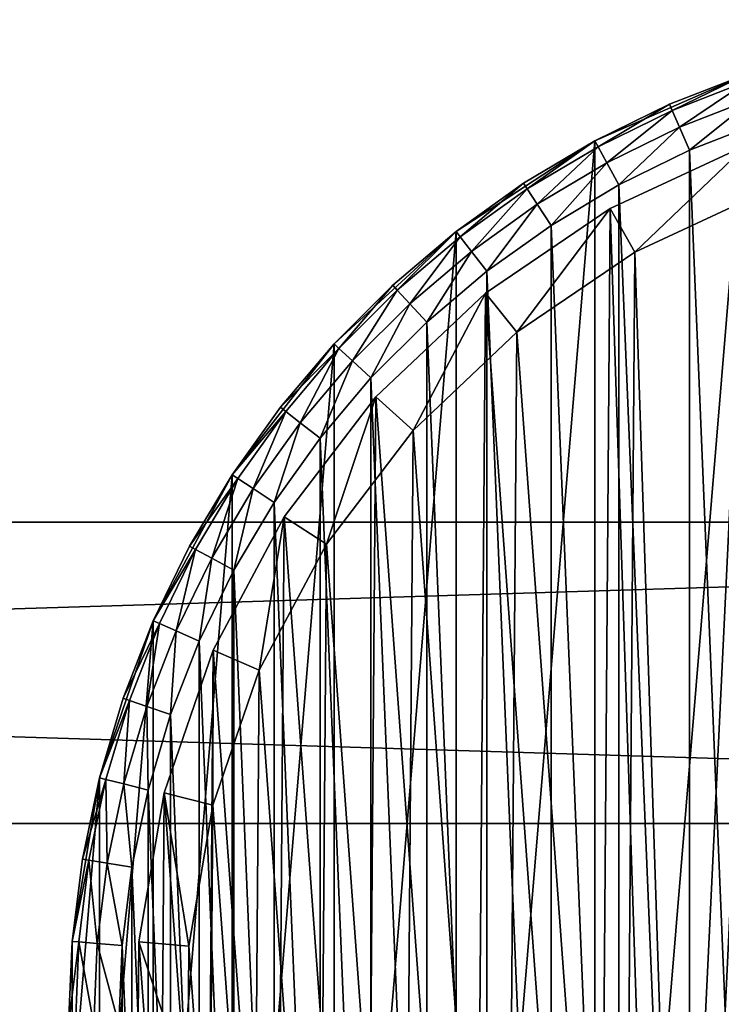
# Model space of a CAD drawing. Header units: millimetres. Extents: x 2 to 392, y -79 to 45.
# Tile 11 of 14: x 280 to 308, y -38 to 1. Entities that reach past the tile are written whole.
import ezdxf

# ---------------------------------------------------------------- set-up
doc = ezdxf.new("R2010")
doc.units = ezdxf.units.MM
doc.header["$LTSCALE"] = 25.4
doc.layers.get('0').update_dxf_attribs({"true_color": 0xff5454})

# ---------------------------------------------------------------- blocks, each defined once
blk = doc.blocks.new('PILLS-II-8264.STL')
at = {"color": 250, "true_color": 0x262626}
mesh = blk.add_polyface(dxfattribs=at)
corners = [(283.424, -29.131, 7.876), (282.337, -42.253, 7.876), (282.337, -35.647, 7.876), (283.424, -48.769, 7.876), (285.569, -22.882, 7.876), (285.569, -55.018, 7.876), (288.713, -17.072, 7.876), (288.713, -60.828, 7.876), (292.771, -11.859, 7.876), (292.771, -66.041, 7.876), (297.631, -7.384, 7.876), (297.631, -70.516, 7.876), (303.162, -3.771, 7.876), (303.162, -74.129, 7.876), (309.212, -1.117, 7.876), (309.212, -76.783, 7.876), (315.616, 0.504, 7.876), (315.616, -78.404, 7.876), (322.2, 1.05, 7.876), (322.2, -78.95, 7.876), (328.784, 0.504, 7.876), (328.784, -78.404, 7.876), (335.188, -1.117, 7.876), (335.188, -76.783, 7.876), (341.238, -3.771, 7.876), (341.238, -74.129, 7.876), (346.768, -7.384, 7.876), (346.768, -70.516, 7.876), (351.629, -11.859, 7.876), (351.629, -66.041, 7.876), (355.687, -17.072, 7.876), (355.687, -60.828, 7.876), (358.831, -22.882, 7.876), (358.831, -55.018, 7.876), (360.976, -29.131, 7.876), (360.976, -48.769, 7.876), (362.063, -35.647, 7.876), (362.063, -42.253, 7.876)]
mesh.append_faces([[corners[k] for k in face] for face in [(0, 1, 2), (35, 36, 37)]], dxfattribs={"vtx0": -1, "color": 250})
mesh.append_faces([[corners[k] for k in face] for face in [(1, 0, 3), (3, 4, 5), (5, 6, 7), (7, 8, 9), (9, 10, 11), (11, 12, 13), (13, 14, 15), (15, 16, 17), (17, 18, 19), (19, 20, 21), (21, 22, 23), (23, 24, 25), (25, 26, 27), (27, 28, 29), (29, 30, 31), (31, 32, 33), (33, 34, 35)]], dxfattribs={"vtx0": -1, "vtx1": -1, "color": 250})
mesh.append_faces([[corners[k] for k in face] for face in [(3, 0, 4), (5, 4, 6), (7, 6, 8), (9, 8, 10), (11, 10, 12), (13, 12, 14), (15, 14, 16), (17, 16, 18), (19, 18, 20), (21, 20, 22), (23, 22, 24), (25, 24, 26), (27, 26, 28), (29, 28, 30), (31, 30, 32), (33, 32, 34), (35, 34, 36)]], dxfattribs={"vtx0": -1, "vtx2": -1, "color": 250})
mesh = blk.add_polyface(dxfattribs=at)
corners = [(284.33, -42.088, 31.275), (284.33, -35.812, 31.275), (284.2, -38.95, 31.275), (284.718, -45.205, 31.275), (284.718, -32.695, 31.275), (285.363, -48.278, 31.275), (285.363, -29.622, 31.275), (286.259, -51.289, 31.275), (286.259, -26.611, 31.275), (287.401, -54.214, 31.275), (287.401, -23.686, 31.275), (288.78, -57.036, 31.275), (288.78, -20.864, 31.275), (290.388, -59.734, 31.275), (290.388, -18.166, 31.275), (292.213, -62.29, 31.275), (292.213, -15.61, 31.275), (294.242, -64.687, 31.275), (294.242, -13.213, 31.275), (296.463, -66.908, 31.275), (296.463, -10.992, 31.275), (298.86, -68.937, 31.275), (298.86, -8.963, 31.275), (301.416, -70.762, 31.275), (301.416, -7.138, 31.275), (304.114, -72.37, 31.275), (304.114, -5.53, 31.275), (306.936, -73.749, 31.275), (306.936, -4.151, 31.275), (309.861, -74.891, 31.275), (309.861, -3.009, 31.275), (312.872, -75.787, 31.275), (312.872, -2.113, 31.275), (315.945, -76.432, 31.275), (315.945, -1.468, 31.275), (319.062, -76.82, 31.275), (319.062, -1.08, 31.275), (322.2, -76.95, 31.275), (322.2, -0.95, 31.275), (325.338, -76.82, 31.275), (325.338, -1.08, 31.275), (328.455, -76.432, 31.275), (328.455, -1.468, 31.275), (331.528, -75.787, 31.275), (331.528, -2.113, 31.275), (334.539, -74.891, 31.275), (334.539, -3.009, 31.275), (337.464, -73.749, 31.275), (337.464, -4.151, 31.275), (340.286, -72.37, 31.275), (340.286, -5.53, 31.275), (342.984, -70.762, 31.275), (342.984, -7.138, 31.275), (345.54, -68.937, 31.275), (345.54, -8.963, 31.275), (347.937, -66.908, 31.275), (347.937, -10.992, 31.275), (350.158, -64.687, 31.275), (350.158, -13.213, 31.275), (352.187, -62.29, 31.275), (352.187, -15.61, 31.275), (354.012, -59.734, 31.275), (354.012, -18.166, 31.275), (355.62, -57.036, 31.275), (355.62, -20.864, 31.275), (356.999, -54.214, 31.275), (356.999, -23.686, 31.275), (358.141, -51.289, 31.275), (358.141, -26.611, 31.275), (359.037, -48.278, 31.275), (359.037, -29.622, 31.275), (359.682, -45.205, 31.275), (359.682, -32.695, 31.275), (360.07, -42.088, 31.275), (360.07, -35.812, 31.275), (360.2, -38.95, 31.275)]
mesh.append_faces([[corners[k] for k in face] for face in [(0, 1, 2), (74, 73, 75)]], dxfattribs={"vtx0": -1, "color": 250})
mesh.append_faces([[corners[k] for k in face] for face in [(1, 3, 4), (4, 5, 6), (6, 7, 8), (8, 9, 10), (10, 11, 12), (12, 13, 14), (14, 15, 16), (16, 17, 18), (18, 19, 20), (20, 21, 22), (22, 23, 24), (24, 25, 26), (26, 27, 28), (28, 29, 30), (30, 31, 32), (32, 33, 34), (34, 35, 36), (36, 37, 38), (38, 39, 40), (40, 41, 42), (42, 43, 44), (44, 45, 46), (46, 47, 48), (48, 49, 50), (50, 51, 52), (52, 53, 54), (54, 55, 56), (56, 57, 58), (58, 59, 60), (60, 61, 62), (62, 63, 64), (64, 65, 66), (66, 67, 68), (68, 69, 70), (70, 71, 72), (72, 73, 74)]], dxfattribs={"vtx0": -1, "vtx1": -1, "color": 250})
mesh.append_faces([[corners[k] for k in face] for face in [(1, 0, 3), (4, 3, 5), (6, 5, 7), (8, 7, 9), (10, 9, 11), (12, 11, 13), (14, 13, 15), (16, 15, 17), (18, 17, 19), (20, 19, 21), (22, 21, 23), (24, 23, 25), (26, 25, 27), (28, 27, 29), (30, 29, 31), (32, 31, 33), (34, 33, 35), (36, 35, 37), (38, 37, 39), (40, 39, 41), (42, 41, 43), (44, 43, 45), (46, 45, 47), (48, 47, 49), (50, 49, 51), (52, 51, 53), (54, 53, 55), (56, 55, 57), (58, 57, 59), (60, 59, 61), (62, 61, 63), (64, 63, 65), (66, 65, 67), (68, 67, 69), (70, 69, 71), (72, 71, 73)]], dxfattribs={"vtx0": -1, "vtx2": -1, "color": 250})
mesh = blk.add_polyface(dxfattribs=at)
corners = [(306.132, -2.319, 29.275), (309.212, -1.117, 7.876), (303.162, -3.771, 7.876)]
mesh.append_faces([[corners[k] for k in face] for face in [(0, 1, 2)]], dxfattribs={"color": 250})
mesh = blk.add_polyface(dxfattribs=at)
corners = [(309.212, -1.117, 29.275), (309.212, -1.117, 7.876), (306.132, -2.319, 29.275)]
mesh.append_faces([[corners[k] for k in face] for face in [(0, 1, 2)]], dxfattribs={"color": 250})
mesh = blk.add_polyface(dxfattribs=at)
corners = [(306.24, -2.564, 30.275), (309.212, -1.117, 29.275), (306.132, -2.319, 29.275), (309.299, -1.371, 30.275)]
mesh.append_faces([[corners[k] for k in face] for face in [(0, 1, 2), (1, 0, 3)]], dxfattribs={"vtx0": -1, "color": 250})
mesh = blk.add_polyface(dxfattribs=at)
corners = [(306.534, -3.235, 31.008), (309.299, -1.371, 30.275), (306.24, -2.564, 30.275), (309.537, -2.063, 31.008)]
mesh.append_faces([[corners[k] for k in face] for face in [(0, 1, 2), (1, 0, 3)]], dxfattribs={"vtx0": -1, "color": 250})
at = {"color": 7, "true_color": 0xffffff}
mesh = blk.add_polyface(dxfattribs=at)
corners = [(285.868, -47.61, 7.221), (284.995, -35.659, 7.221), (284.949, -41.67, 7.221), (286.005, -29.734, 7.221), (287.728, -53.326, 7.221), (287.952, -24.047, 7.221), (290.48, -58.67, 7.221), (290.786, -18.746, 7.221), (294.054, -63.503, 7.221), (294.434, -13.969, 7.221), (298.357, -67.7, 7.221), (298.801, -9.838, 7.221), (303.278, -71.152, 7.221), (303.773, -6.462, 7.221), (305.93, -72.57, 7.221), (309.223, -3.927, 7.221), (308.688, -73.77, 7.221), (314.449, -75.487, 7.221), (315.01, -2.299, 7.221), (320.41, -76.257, 7.221), (320.982, -1.62, 7.221), (326.418, -76.061, 7.221), (326.986, -1.908, 7.221), (332.316, -74.904, 7.221), (332.866, -3.155, 7.221), (337.953, -72.816, 7.221), (338.47, -5.33, 7.221), (343.181, -69.85, 7.221), (343.652, -8.375, 7.221), (347.866, -66.084, 7.221), (348.279, -12.212, 7.221), (351.886, -61.616, 7.221), (352.23, -16.742, 7.221), (355.138, -56.56, 7.221), (355.404, -21.847, 7.221), (357.536, -51.049, 7.221), (357.717, -27.394, 7.221), (359.019, -45.224, 7.221), (359.111, -33.241, 7.221), (359.549, -39.236, 7.221)]
mesh.append_faces([[corners[k] for k in face] for face in [(0, 1, 2), (38, 37, 39)]], dxfattribs={"vtx0": -1, "color": 7})
mesh.append_faces([[corners[k] for k in face] for face in [(1, 0, 3), (3, 4, 5), (5, 6, 7), (7, 8, 9), (9, 10, 11), (11, 12, 13), (13, 14, 15), (15, 17, 18), (18, 19, 20), (20, 21, 22), (22, 23, 24), (24, 25, 26), (26, 27, 28), (28, 29, 30), (30, 31, 32), (32, 33, 34), (34, 35, 36), (36, 37, 38)]], dxfattribs={"vtx0": -1, "vtx1": -1, "color": 7})
mesh.append_faces([[corners[k] for k in face] for face in [(3, 0, 4), (5, 4, 6), (7, 6, 8), (9, 8, 10), (11, 10, 12), (13, 12, 14), (15, 14, 16), (15, 16, 17), (18, 17, 19), (20, 19, 21), (22, 21, 23), (24, 23, 25), (26, 25, 27), (28, 27, 29), (30, 29, 31), (32, 31, 33), (34, 33, 35), (36, 35, 37)]], dxfattribs={"vtx0": -1, "vtx2": -1, "color": 7})
at = {"color": 250, "true_color": 0x262626}
mesh = blk.add_polyface(dxfattribs=at)
corners = [(306.132, -2.319, 29.275), (303.162, -3.771, 7.876), (303.162, -3.771, 29.275)]
mesh.append_faces([[corners[k] for k in face] for face in [(0, 1, 2)]], dxfattribs={"color": 250})
mesh = blk.add_polyface(dxfattribs=at)
corners = [(303.29, -4.007, 30.275), (306.132, -2.319, 29.275), (303.162, -3.771, 29.275), (306.24, -2.564, 30.275)]
mesh.append_faces([[corners[k] for k in face] for face in [(0, 1, 2), (1, 0, 3)]], dxfattribs={"vtx0": -1, "color": 250})
mesh = blk.add_polyface(dxfattribs=at)
corners = [(306.936, -4.151, 31.275), (309.537, -2.063, 31.008), (306.534, -3.235, 31.008), (309.861, -3.009, 31.275)]
mesh.append_faces([[corners[k] for k in face] for face in [(0, 1, 2), (1, 0, 3)]], dxfattribs={"vtx0": -1, "color": 250})
mesh = blk.add_polyface(dxfattribs=at)
corners = [(303.638, -4.651, 31.008), (306.24, -2.564, 30.275), (303.29, -4.007, 30.275), (306.534, -3.235, 31.008)]
mesh.append_faces([[corners[k] for k in face] for face in [(0, 1, 2), (1, 0, 3)]], dxfattribs={"vtx0": -1, "color": 250})
mesh = blk.add_polyface(dxfattribs=at)
corners = [(304.114, -5.53, 31.275), (306.534, -3.235, 31.008), (303.638, -4.651, 31.008), (306.936, -4.151, 31.275)]
mesh.append_faces([[corners[k] for k in face] for face in [(0, 1, 2), (1, 0, 3)]], dxfattribs={"vtx0": -1, "color": 250})
at = {"color": 7, "true_color": 0xffffff}
mesh = blk.add_polyface(dxfattribs=at)
corners = [(286.987, -35.836, 0.575), (287.813, -47.147, 0.575), (286.944, -41.524, 0.575), (287.943, -30.227, 0.575), (289.574, -52.556, 0.575), (289.786, -24.845, 0.575), (292.179, -57.614, 0.575), (292.468, -19.828, 0.575), (295.561, -62.188, 0.575), (295.921, -15.307, 0.575), (299.634, -66.16, 0.575), (300.053, -11.397, 0.575), (304.291, -69.428, 0.575), (304.76, -8.201, 0.575), (306.801, -70.77, 0.575), (309.918, -5.802, 0.575), (309.412, -71.906, 0.575), (314.864, -73.53, 0.575), (315.395, -4.261, 0.575), (320.506, -74.259, 0.575), (321.047, -3.619, 0.575), (326.192, -74.074, 0.575), (326.73, -3.891, 0.575), (331.775, -72.979, 0.575), (332.295, -5.072, 0.575), (337.109, -71.002, 0.575), (337.599, -7.13, 0.575), (342.058, -68.195, 0.575), (342.503, -10.012, 0.575), (346.492, -64.631, 0.575), (346.882, -13.644, 0.575), (350.297, -60.402, 0.575), (350.622, -17.931, 0.575), (353.374, -55.617, 0.575), (353.626, -22.762, 0.575), (355.644, -50.401, 0.575), (355.816, -28.013, 0.575), (357.048, -44.888, 0.575), (357.135, -33.547, 0.575), (357.549, -39.221, 0.575)]
mesh.append_faces([[corners[k] for k in face] for face in [(0, 1, 2), (37, 38, 39)]], dxfattribs={"vtx0": -1, "color": 7})
mesh.append_faces([[corners[k] for k in face] for face in [(1, 3, 4), (4, 5, 6), (6, 7, 8), (8, 9, 10), (10, 11, 12), (12, 13, 14), (14, 15, 16), (16, 15, 17), (17, 18, 19), (19, 20, 21), (21, 22, 23), (23, 24, 25), (25, 26, 27), (27, 28, 29), (29, 30, 31), (31, 32, 33), (33, 34, 35), (35, 36, 37)]], dxfattribs={"vtx0": -1, "vtx1": -1, "color": 7})
mesh.append_faces([[corners[k] for k in face] for face in [(1, 0, 3), (4, 3, 5), (6, 5, 7), (8, 7, 9), (10, 9, 11), (12, 11, 13), (14, 13, 15), (17, 15, 18), (19, 18, 20), (21, 20, 22), (23, 22, 24), (25, 24, 26), (27, 26, 28), (29, 28, 30), (31, 30, 32), (33, 32, 34), (35, 34, 36), (37, 36, 38)]], dxfattribs={"vtx0": -1, "vtx2": -1, "color": 7})
at = {"color": 250, "true_color": 0x262626}
mesh = blk.add_polyface(dxfattribs=at)
corners = [(300.322, -5.463, 29.275), (303.162, -3.771, 7.876), (297.631, -7.384, 7.876)]
mesh.append_faces([[corners[k] for k in face] for face in [(0, 1, 2)]], dxfattribs={"color": 250})
mesh = blk.add_polyface(dxfattribs=at)
corners = [(303.162, -3.771, 29.275), (303.162, -3.771, 7.876), (300.322, -5.463, 29.275)]
mesh.append_faces([[corners[k] for k in face] for face in [(0, 1, 2)]], dxfattribs={"color": 250})
mesh = blk.add_polyface(dxfattribs=at)
corners = [(300.469, -5.688, 30.275), (303.162, -3.771, 29.275), (300.322, -5.463, 29.275), (303.29, -4.007, 30.275)]
mesh.append_faces([[corners[k] for k in face] for face in [(0, 1, 2), (1, 0, 3)]], dxfattribs={"vtx0": -1, "color": 250})
mesh = blk.add_polyface(dxfattribs=at)
corners = [(300.869, -6.301, 31.008), (303.29, -4.007, 30.275), (300.469, -5.688, 30.275), (303.638, -4.651, 31.008)]
mesh.append_faces([[corners[k] for k in face] for face in [(0, 1, 2), (1, 0, 3)]], dxfattribs={"vtx0": -1, "color": 250})
at = {"color": 7, "true_color": 0xffffff}
mesh = blk.add_polyface(dxfattribs=at)
corners = [(303.773, -6.462, 7.221), (309.223, -3.927, 2.575), (303.773, -6.462, 2.575), (309.223, -3.927, 7.221)]
mesh.append_faces([[corners[k] for k in face] for face in [(0, 1, 2), (1, 0, 3)]], dxfattribs={"vtx0": -1, "color": 7})
mesh = blk.add_polyface(dxfattribs=at)
corners = [(309.223, -3.927, 2.575), (304.76, -8.201, 0.575), (303.773, -6.462, 2.575), (309.918, -5.802, 0.575)]
mesh.append_faces([[corners[k] for k in face] for face in [(0, 1, 2), (1, 0, 3)]], dxfattribs={"vtx0": -1, "color": 7})
at = {"color": 250, "true_color": 0x262626}
mesh = blk.add_polyface(dxfattribs=at)
corners = [(301.416, -7.138, 31.275), (303.638, -4.651, 31.008), (300.869, -6.301, 31.008), (304.114, -5.53, 31.275)]
mesh.append_faces([[corners[k] for k in face] for face in [(0, 1, 2), (1, 0, 3)]], dxfattribs={"vtx0": -1, "color": 250})
mesh = blk.add_polyface(dxfattribs=at)
corners = [(300.322, -5.463, 29.275), (297.631, -7.384, 7.876), (297.631, -7.384, 29.275)]
mesh.append_faces([[corners[k] for k in face] for face in [(0, 1, 2)]], dxfattribs={"color": 250})
mesh = blk.add_polyface(dxfattribs=at)
corners = [(297.796, -7.596, 30.275), (300.322, -5.463, 29.275), (297.631, -7.384, 29.275), (300.469, -5.688, 30.275)]
mesh.append_faces([[corners[k] for k in face] for face in [(0, 1, 2), (1, 0, 3)]], dxfattribs={"vtx0": -1, "color": 250})
mesh = blk.add_polyface(dxfattribs=at)
corners = [(298.246, -8.174, 31.008), (300.469, -5.688, 30.275), (297.796, -7.596, 30.275), (300.869, -6.301, 31.008)]
mesh.append_faces([[corners[k] for k in face] for face in [(0, 1, 2), (1, 0, 3)]], dxfattribs={"vtx0": -1, "color": 250})
mesh = blk.add_polyface(dxfattribs=at)
corners = [(298.86, -8.963, 31.275), (300.869, -6.301, 31.008), (298.246, -8.174, 31.008), (301.416, -7.138, 31.275)]
mesh.append_faces([[corners[k] for k in face] for face in [(0, 1, 2), (1, 0, 3)]], dxfattribs={"vtx0": -1, "color": 250})
at = {"color": 7, "true_color": 0xffffff}
mesh = blk.add_polyface(dxfattribs=at)
corners = [(298.801, -9.838, 7.221), (303.773, -6.462, 2.575), (298.801, -9.838, 2.575), (303.773, -6.462, 7.221)]
mesh.append_faces([[corners[k] for k in face] for face in [(0, 1, 2), (1, 0, 3)]], dxfattribs={"vtx0": -1, "color": 7})
mesh = blk.add_polyface(dxfattribs=at)
corners = [(303.773, -6.462, 2.575), (300.053, -11.397, 0.575), (298.801, -9.838, 2.575), (304.76, -8.201, 0.575)]
mesh.append_faces([[corners[k] for k in face] for face in [(0, 1, 2), (1, 0, 3)]], dxfattribs={"vtx0": -1, "color": 7})
at = {"color": 250, "true_color": 0x262626}
mesh = blk.add_polyface(dxfattribs=at)
corners = [(295.109, -9.521, 29.275), (297.631, -7.384, 7.876), (292.771, -11.859, 7.876)]
mesh.append_faces([[corners[k] for k in face] for face in [(0, 1, 2)]], dxfattribs={"color": 250})
mesh = blk.add_polyface(dxfattribs=at)
corners = [(297.631, -7.384, 29.275), (297.631, -7.384, 7.876), (295.109, -9.521, 29.275)]
mesh.append_faces([[corners[k] for k in face] for face in [(0, 1, 2)]], dxfattribs={"color": 250})
mesh = blk.add_polyface(dxfattribs=at)
corners = [(295.29, -9.718, 30.275), (297.631, -7.384, 29.275), (295.109, -9.521, 29.275), (297.796, -7.596, 30.275)]
mesh.append_faces([[corners[k] for k in face] for face in [(0, 1, 2), (1, 0, 3)]], dxfattribs={"vtx0": -1, "color": 250})
mesh = blk.add_polyface(dxfattribs=at)
corners = [(295.786, -10.257, 31.008), (297.796, -7.596, 30.275), (295.29, -9.718, 30.275), (298.246, -8.174, 31.008)]
mesh.append_faces([[corners[k] for k in face] for face in [(0, 1, 2), (1, 0, 3)]], dxfattribs={"vtx0": -1, "color": 250})
mesh = blk.add_polyface(dxfattribs=at)
corners = [(296.463, -10.992, 31.275), (298.246, -8.174, 31.008), (295.786, -10.257, 31.008), (298.86, -8.963, 31.275)]
mesh.append_faces([[corners[k] for k in face] for face in [(0, 1, 2), (1, 0, 3)]], dxfattribs={"vtx0": -1, "color": 250})
mesh = blk.add_polyface(dxfattribs=at)
corners = [(295.109, -9.521, 29.275), (292.771, -11.859, 7.876), (292.771, -11.859, 29.275)]
mesh.append_faces([[corners[k] for k in face] for face in [(0, 1, 2)]], dxfattribs={"color": 250})
mesh = blk.add_polyface(dxfattribs=at)
corners = [(292.968, -12.04, 30.275), (295.109, -9.521, 29.275), (292.771, -11.859, 29.275), (295.29, -9.718, 30.275)]
mesh.append_faces([[corners[k] for k in face] for face in [(0, 1, 2), (1, 0, 3)]], dxfattribs={"vtx0": -1, "color": 250})
mesh = blk.add_polyface(dxfattribs=at)
corners = [(293.507, -12.536, 31.008), (295.29, -9.718, 30.275), (292.968, -12.04, 30.275), (295.786, -10.257, 31.008)]
mesh.append_faces([[corners[k] for k in face] for face in [(0, 1, 2), (1, 0, 3)]], dxfattribs={"vtx0": -1, "color": 250})
at = {"color": 7, "true_color": 0xffffff}
mesh = blk.add_polyface(dxfattribs=at)
corners = [(294.434, -13.969, 7.221), (298.801, -9.838, 2.575), (294.434, -13.969, 2.575), (298.801, -9.838, 7.221)]
mesh.append_faces([[corners[k] for k in face] for face in [(0, 1, 2), (1, 0, 3)]], dxfattribs={"vtx0": -1, "color": 7})
mesh = blk.add_polyface(dxfattribs=at)
corners = [(298.801, -9.838, 2.575), (295.921, -15.307, 0.575), (294.434, -13.969, 2.575), (300.053, -11.397, 0.575)]
mesh.append_faces([[corners[k] for k in face] for face in [(0, 1, 2), (1, 0, 3)]], dxfattribs={"vtx0": -1, "color": 7})
at = {"color": 250, "true_color": 0x262626}
mesh = blk.add_polyface(dxfattribs=at)
corners = [(294.242, -13.213, 31.275), (295.786, -10.257, 31.008), (293.507, -12.536, 31.008), (296.463, -10.992, 31.275)]
mesh.append_faces([[corners[k] for k in face] for face in [(0, 1, 2), (1, 0, 3)]], dxfattribs={"vtx0": -1, "color": 250})
mesh = blk.add_polyface(dxfattribs=at)
corners = [(292.771, -11.859, 7.876), (288.713, -17.072, 7.876), (290.634, -14.381, 29.275)]
mesh.append_faces([[corners[k] for k in face] for face in [(0, 1, 2)]], dxfattribs={"color": 250})
mesh = blk.add_polyface(dxfattribs=at)
corners = [(292.771, -11.859, 7.876), (290.634, -14.381, 29.275), (292.771, -11.859, 29.275)]
mesh.append_faces([[corners[k] for k in face] for face in [(0, 1, 2)]], dxfattribs={"color": 250})
mesh = blk.add_polyface(dxfattribs=at)
corners = [(292.968, -12.04, 30.275), (290.634, -14.381, 29.275), (290.846, -14.546, 30.275), (292.771, -11.859, 29.275)]
mesh.append_faces([[corners[k] for k in face] for face in [(0, 1, 2), (1, 0, 3)]], dxfattribs={"vtx0": -1, "color": 250})
mesh = blk.add_polyface(dxfattribs=at)
corners = [(291.424, -14.996, 31.008), (292.968, -12.04, 30.275), (290.846, -14.546, 30.275), (293.507, -12.536, 31.008)]
mesh.append_faces([[corners[k] for k in face] for face in [(0, 1, 2), (1, 0, 3)]], dxfattribs={"vtx0": -1, "color": 250})
mesh = blk.add_polyface(dxfattribs=at)
corners = [(292.213, -15.61, 31.275), (293.507, -12.536, 31.008), (291.424, -14.996, 31.008), (294.242, -13.213, 31.275)]
mesh.append_faces([[corners[k] for k in face] for face in [(0, 1, 2), (1, 0, 3)]], dxfattribs={"vtx0": -1, "color": 250})
at = {"color": 7, "true_color": 0xffffff}
mesh = blk.add_polyface(dxfattribs=at)
corners = [(294.434, -13.969, 7.221), (290.786, -18.746, 2.575), (290.786, -18.746, 7.221), (294.434, -13.969, 2.575)]
mesh.append_faces([[corners[k] for k in face] for face in [(0, 1, 2), (1, 0, 3)]], dxfattribs={"vtx0": -1, "color": 7})
mesh = blk.add_polyface(dxfattribs=at)
corners = [(294.434, -13.969, 2.575), (292.468, -19.828, 0.575), (290.786, -18.746, 2.575), (295.921, -15.307, 0.575)]
mesh.append_faces([[corners[k] for k in face] for face in [(0, 1, 2), (1, 0, 3)]], dxfattribs={"vtx0": -1, "color": 7})
at = {"color": 250, "true_color": 0x262626}
mesh = blk.add_polyface(dxfattribs=at)
corners = [(290.634, -14.381, 29.275), (288.713, -17.072, 7.876), (288.713, -17.072, 29.275)]
mesh.append_faces([[corners[k] for k in face] for face in [(0, 1, 2)]], dxfattribs={"color": 250})
mesh = blk.add_polyface(dxfattribs=at)
corners = [(290.846, -14.546, 30.275), (288.713, -17.072, 29.275), (288.938, -17.219, 30.275), (290.634, -14.381, 29.275)]
mesh.append_faces([[corners[k] for k in face] for face in [(0, 1, 2), (1, 0, 3)]], dxfattribs={"vtx0": -1, "color": 250})
mesh = blk.add_polyface(dxfattribs=at)
corners = [(289.551, -17.619, 31.008), (290.846, -14.546, 30.275), (288.938, -17.219, 30.275), (291.424, -14.996, 31.008)]
mesh.append_faces([[corners[k] for k in face] for face in [(0, 1, 2), (1, 0, 3)]], dxfattribs={"vtx0": -1, "color": 250})
mesh = blk.add_polyface(dxfattribs=at)
corners = [(290.388, -18.166, 31.275), (291.424, -14.996, 31.008), (289.551, -17.619, 31.008), (292.213, -15.61, 31.275)]
mesh.append_faces([[corners[k] for k in face] for face in [(0, 1, 2), (1, 0, 3)]], dxfattribs={"vtx0": -1, "color": 250})
mesh = blk.add_polyface(dxfattribs=at)
corners = [(288.713, -17.072, 7.876), (285.569, -22.882, 7.876), (287.021, -19.912, 29.275)]
mesh.append_faces([[corners[k] for k in face] for face in [(0, 1, 2)]], dxfattribs={"color": 250})
mesh = blk.add_polyface(dxfattribs=at)
corners = [(288.713, -17.072, 7.876), (287.021, -19.912, 29.275), (288.713, -17.072, 29.275)]
mesh.append_faces([[corners[k] for k in face] for face in [(0, 1, 2)]], dxfattribs={"color": 250})
mesh = blk.add_polyface(dxfattribs=at)
corners = [(288.938, -17.219, 30.275), (287.021, -19.912, 29.275), (287.257, -20.04, 30.275), (288.713, -17.072, 29.275)]
mesh.append_faces([[corners[k] for k in face] for face in [(0, 1, 2), (1, 0, 3)]], dxfattribs={"vtx0": -1, "color": 250})
mesh = blk.add_polyface(dxfattribs=at)
corners = [(287.901, -20.388, 31.008), (288.938, -17.219, 30.275), (287.257, -20.04, 30.275), (289.551, -17.619, 31.008)]
mesh.append_faces([[corners[k] for k in face] for face in [(0, 1, 2), (1, 0, 3)]], dxfattribs={"vtx0": -1, "color": 250})
mesh = blk.add_polyface(dxfattribs=at)
corners = [(288.78, -20.864, 31.275), (289.551, -17.619, 31.008), (287.901, -20.388, 31.008), (290.388, -18.166, 31.275)]
mesh.append_faces([[corners[k] for k in face] for face in [(0, 1, 2), (1, 0, 3)]], dxfattribs={"vtx0": -1, "color": 250})
at = {"color": 7, "true_color": 0xffffff}
mesh = blk.add_polyface(dxfattribs=at)
corners = [(290.786, -18.746, 7.221), (287.952, -24.047, 2.575), (287.952, -24.047, 7.221), (290.786, -18.746, 2.575)]
mesh.append_faces([[corners[k] for k in face] for face in [(0, 1, 2), (1, 0, 3)]], dxfattribs={"vtx0": -1, "color": 7})
mesh = blk.add_polyface(dxfattribs=at)
corners = [(290.786, -18.746, 2.575), (289.786, -24.845, 0.575), (287.952, -24.047, 2.575), (292.468, -19.828, 0.575)]
mesh.append_faces([[corners[k] for k in face] for face in [(0, 1, 2), (1, 0, 3)]], dxfattribs={"vtx0": -1, "color": 7})
at = {"color": 250, "true_color": 0x262626}
mesh = blk.add_polyface(dxfattribs=at)
corners = [(392.2, -30.95, 41.276), (2.2, -18.95, 41.276), (2.2, -30.95, 41.276), (392.2, -18.95, 41.276)]
mesh.append_faces([[corners[k] for k in face] for face in [(0, 1, 2), (1, 0, 3)]], dxfattribs={"vtx0": -1, "color": 250})
mesh = blk.add_polyface(dxfattribs=at)
corners = [(2.2, -18.95, 41.276), (392.2, -18.95, 31.275), (2.2, -18.95, 31.275), (392.2, -18.95, 41.276)]
mesh.append_faces([[corners[k] for k in face] for face in [(0, 1, 2), (1, 0, 3)]], dxfattribs={"vtx0": -1, "color": 250})
mesh = blk.add_polyface(dxfattribs=at)
corners = [(392.2, -18.95, 31.275), (2.2, -30.95, 31.275), (2.2, -18.95, 31.275), (392.2, -30.95, 31.275)]
mesh.append_faces([[corners[k] for k in face] for face in [(0, 1, 2), (1, 0, 3)]], dxfattribs={"vtx0": -1, "color": 250})
mesh = blk.add_polyface(dxfattribs=at)
corners = [(287.021, -19.912, 29.275), (285.569, -22.882, 7.876), (285.569, -22.882, 29.275)]
mesh.append_faces([[corners[k] for k in face] for face in [(0, 1, 2)]], dxfattribs={"color": 250})
mesh = blk.add_polyface(dxfattribs=at)
corners = [(287.257, -20.04, 30.275), (285.569, -22.882, 29.275), (285.814, -22.99, 30.275), (287.021, -19.912, 29.275)]
mesh.append_faces([[corners[k] for k in face] for face in [(0, 1, 2), (1, 0, 3)]], dxfattribs={"vtx0": -1, "color": 250})
mesh = blk.add_polyface(dxfattribs=at)
corners = [(286.485, -23.284, 31.008), (287.257, -20.04, 30.275), (285.814, -22.99, 30.275), (287.901, -20.388, 31.008)]
mesh.append_faces([[corners[k] for k in face] for face in [(0, 1, 2), (1, 0, 3)]], dxfattribs={"vtx0": -1, "color": 250})
mesh = blk.add_polyface(dxfattribs=at)
corners = [(287.401, -23.686, 31.275), (287.901, -20.388, 31.008), (286.485, -23.284, 31.008), (288.78, -20.864, 31.275)]
mesh.append_faces([[corners[k] for k in face] for face in [(0, 1, 2), (1, 0, 3)]], dxfattribs={"vtx0": -1, "color": 250})
mesh = blk.add_polyface(dxfattribs=at)
corners = [(285.569, -22.882, 7.876), (283.424, -29.131, 7.876), (284.367, -25.962, 29.275)]
mesh.append_faces([[corners[k] for k in face] for face in [(0, 1, 2)]], dxfattribs={"color": 250})
mesh = blk.add_polyface(dxfattribs=at)
corners = [(285.569, -22.882, 7.876), (284.367, -25.962, 29.275), (285.569, -22.882, 29.275)]
mesh.append_faces([[corners[k] for k in face] for face in [(0, 1, 2)]], dxfattribs={"color": 250})
mesh = blk.add_polyface(dxfattribs=at)
corners = [(285.814, -22.99, 30.275), (284.367, -25.962, 29.275), (284.621, -26.049, 30.275), (285.569, -22.882, 29.275)]
mesh.append_faces([[corners[k] for k in face] for face in [(0, 1, 2), (1, 0, 3)]], dxfattribs={"vtx0": -1, "color": 250})
mesh = blk.add_polyface(dxfattribs=at)
corners = [(285.313, -26.287, 31.008), (285.814, -22.99, 30.275), (284.621, -26.049, 30.275), (286.485, -23.284, 31.008)]
mesh.append_faces([[corners[k] for k in face] for face in [(0, 1, 2), (1, 0, 3)]], dxfattribs={"vtx0": -1, "color": 250})
mesh = blk.add_polyface(dxfattribs=at)
corners = [(286.259, -26.611, 31.275), (286.485, -23.284, 31.008), (285.313, -26.287, 31.008), (287.401, -23.686, 31.275)]
mesh.append_faces([[corners[k] for k in face] for face in [(0, 1, 2), (1, 0, 3)]], dxfattribs={"vtx0": -1, "color": 250})
at = {"color": 7, "true_color": 0xffffff}
mesh = blk.add_polyface(dxfattribs=at)
corners = [(287.952, -24.047, 7.221), (286.005, -29.734, 2.575), (286.005, -29.734, 7.221), (287.952, -24.047, 2.575)]
mesh.append_faces([[corners[k] for k in face] for face in [(0, 1, 2), (1, 0, 3)]], dxfattribs={"vtx0": -1, "color": 7})
mesh = blk.add_polyface(dxfattribs=at)
corners = [(287.952, -24.047, 2.575), (287.943, -30.227, 0.575), (286.005, -29.734, 2.575), (289.786, -24.845, 0.575)]
mesh.append_faces([[corners[k] for k in face] for face in [(0, 1, 2), (1, 0, 3)]], dxfattribs={"vtx0": -1, "color": 7})
at = {"color": 250, "true_color": 0x262626}
mesh = blk.add_polyface(dxfattribs=at)
corners = [(284.367, -25.962, 29.275), (283.424, -29.131, 7.876), (283.424, -29.131, 29.275)]
mesh.append_faces([[corners[k] for k in face] for face in [(0, 1, 2)]], dxfattribs={"color": 250})
mesh = blk.add_polyface(dxfattribs=at)
corners = [(284.621, -26.049, 30.275), (283.424, -29.131, 29.275), (283.684, -29.196, 30.275), (284.367, -25.962, 29.275)]
mesh.append_faces([[corners[k] for k in face] for face in [(0, 1, 2), (1, 0, 3)]], dxfattribs={"vtx0": -1, "color": 250})
mesh = blk.add_polyface(dxfattribs=at)
corners = [(284.393, -29.376, 31.008), (284.621, -26.049, 30.275), (283.684, -29.196, 30.275), (285.313, -26.287, 31.008)]
mesh.append_faces([[corners[k] for k in face] for face in [(0, 1, 2), (1, 0, 3)]], dxfattribs={"vtx0": -1, "color": 250})
mesh = blk.add_polyface(dxfattribs=at)
corners = [(285.363, -29.622, 31.275), (285.313, -26.287, 31.008), (284.393, -29.376, 31.008), (286.259, -26.611, 31.275)]
mesh.append_faces([[corners[k] for k in face] for face in [(0, 1, 2), (1, 0, 3)]], dxfattribs={"vtx0": -1, "color": 250})
mesh = blk.add_polyface(dxfattribs=at)
corners = [(283.424, -29.131, 7.876), (282.337, -35.647, 7.876), (282.746, -32.366, 29.275)]
mesh.append_faces([[corners[k] for k in face] for face in [(0, 1, 2)]], dxfattribs={"color": 250})
mesh = blk.add_polyface(dxfattribs=at)
corners = [(283.424, -29.131, 7.876), (282.746, -32.366, 29.275), (283.424, -29.131, 29.275)]
mesh.append_faces([[corners[k] for k in face] for face in [(0, 1, 2)]], dxfattribs={"color": 250})
mesh = blk.add_polyface(dxfattribs=at)
corners = [(283.684, -29.196, 30.275), (282.746, -32.366, 29.275), (283.01, -32.41, 30.275), (283.424, -29.131, 29.275)]
mesh.append_faces([[corners[k] for k in face] for face in [(0, 1, 2), (1, 0, 3)]], dxfattribs={"vtx0": -1, "color": 250})
mesh = blk.add_polyface(dxfattribs=at)
corners = [(283.732, -32.531, 31.008), (283.684, -29.196, 30.275), (283.01, -32.41, 30.275), (284.393, -29.376, 31.008)]
mesh.append_faces([[corners[k] for k in face] for face in [(0, 1, 2), (1, 0, 3)]], dxfattribs={"vtx0": -1, "color": 250})
mesh = blk.add_polyface(dxfattribs=at)
corners = [(284.718, -32.695, 31.275), (284.393, -29.376, 31.008), (283.732, -32.531, 31.008), (285.363, -29.622, 31.275)]
mesh.append_faces([[corners[k] for k in face] for face in [(0, 1, 2), (1, 0, 3)]], dxfattribs={"vtx0": -1, "color": 250})
at = {"color": 7, "true_color": 0xffffff}
mesh = blk.add_polyface(dxfattribs=at)
corners = [(286.005, -29.734, 7.221), (284.995, -35.659, 2.575), (284.995, -35.659, 7.221), (286.005, -29.734, 2.575)]
mesh.append_faces([[corners[k] for k in face] for face in [(0, 1, 2), (1, 0, 3)]], dxfattribs={"vtx0": -1, "color": 7})
mesh = blk.add_polyface(dxfattribs=at)
corners = [(286.005, -29.734, 2.575), (286.987, -35.836, 0.575), (284.995, -35.659, 2.575), (287.943, -30.227, 0.575)]
mesh.append_faces([[corners[k] for k in face] for face in [(0, 1, 2), (1, 0, 3)]], dxfattribs={"vtx0": -1, "color": 7})
at = {"color": 250, "true_color": 0x262626}
mesh = blk.add_polyface(dxfattribs=at)
corners = [(392.2, -30.95, 41.276), (2.2, -30.95, 31.275), (392.2, -30.95, 31.275), (2.2, -30.95, 41.276)]
mesh.append_faces([[corners[k] for k in face] for face in [(0, 1, 2), (1, 0, 3)]], dxfattribs={"vtx0": -1, "color": 250})
mesh = blk.add_polyface(dxfattribs=at)
corners = [(282.746, -32.366, 29.275), (282.337, -35.647, 7.876), (282.337, -35.647, 29.275)]
mesh.append_faces([[corners[k] for k in face] for face in [(0, 1, 2)]], dxfattribs={"color": 250})
mesh = blk.add_polyface(dxfattribs=at)
corners = [(283.01, -32.41, 30.275), (282.337, -35.647, 29.275), (282.604, -35.669, 30.275), (282.746, -32.366, 29.275)]
mesh.append_faces([[corners[k] for k in face] for face in [(0, 1, 2), (1, 0, 3)]], dxfattribs={"vtx0": -1, "color": 250})
mesh = blk.add_polyface(dxfattribs=at)
corners = [(283.333, -35.729, 31.008), (283.01, -32.41, 30.275), (282.604, -35.669, 30.275), (283.732, -32.531, 31.008)]
mesh.append_faces([[corners[k] for k in face] for face in [(0, 1, 2), (1, 0, 3)]], dxfattribs={"vtx0": -1, "color": 250})
mesh = blk.add_polyface(dxfattribs=at)
corners = [(284.33, -35.812, 31.275), (283.732, -32.531, 31.008), (283.333, -35.729, 31.008), (284.718, -32.695, 31.275)]
mesh.append_faces([[corners[k] for k in face] for face in [(0, 1, 2), (1, 0, 3)]], dxfattribs={"vtx0": -1, "color": 250})
mesh = blk.add_polyface(dxfattribs=at)
corners = [(282.337, -35.647, 7.876), (282.337, -42.253, 7.876), (282.2, -38.95, 29.275)]
mesh.append_faces([[corners[k] for k in face] for face in [(0, 1, 2)]], dxfattribs={"color": 250})
mesh = blk.add_polyface(dxfattribs=at)
corners = [(282.337, -35.647, 7.876), (282.2, -38.95, 29.275), (282.337, -35.647, 29.275)]
mesh.append_faces([[corners[k] for k in face] for face in [(0, 1, 2)]], dxfattribs={"color": 250})
mesh = blk.add_polyface(dxfattribs=at)
corners = [(282.604, -35.669, 30.275), (282.2, -38.95, 29.275), (282.468, -38.95, 30.275), (282.337, -35.647, 29.275)]
mesh.append_faces([[corners[k] for k in face] for face in [(0, 1, 2), (1, 0, 3)]], dxfattribs={"vtx0": -1, "color": 250})
mesh = blk.add_polyface(dxfattribs=at)
corners = [(283.2, -38.95, 31.008), (282.604, -35.669, 30.275), (282.468, -38.95, 30.275), (283.333, -35.729, 31.008)]
mesh.append_faces([[corners[k] for k in face] for face in [(0, 1, 2), (1, 0, 3)]], dxfattribs={"vtx0": -1, "color": 250})
at = {"color": 7, "true_color": 0xffffff}
mesh = blk.add_polyface(dxfattribs=at)
corners = [(284.995, -35.659, 7.221), (284.949, -41.67, 2.575), (284.949, -41.67, 7.221), (284.995, -35.659, 2.575)]
mesh.append_faces([[corners[k] for k in face] for face in [(0, 1, 2), (1, 0, 3)]], dxfattribs={"vtx0": -1, "color": 7})
mesh = blk.add_polyface(dxfattribs=at)
corners = [(284.995, -35.659, 2.575), (286.944, -41.524, 0.575), (284.949, -41.67, 2.575), (286.987, -35.836, 0.575)]
mesh.append_faces([[corners[k] for k in face] for face in [(0, 1, 2), (1, 0, 3)]], dxfattribs={"vtx0": -1, "color": 7})
at = {"color": 250, "true_color": 0x262626}
mesh = blk.add_polyface(dxfattribs=at)
corners = [(284.2, -38.95, 31.275), (283.333, -35.729, 31.008), (283.2, -38.95, 31.008), (284.33, -35.812, 31.275)]
mesh.append_faces([[corners[k] for k in face] for face in [(0, 1, 2), (1, 0, 3)]], dxfattribs={"vtx0": -1, "color": 250})

msp = doc.modelspace()

# ---------------------------------------------------------------- block references
at = {"color": 0}
msp.add_blockref('PILLS-II-8264.STL', (0, 0), dxfattribs=at)

doc.saveas('drawing.dxf')
